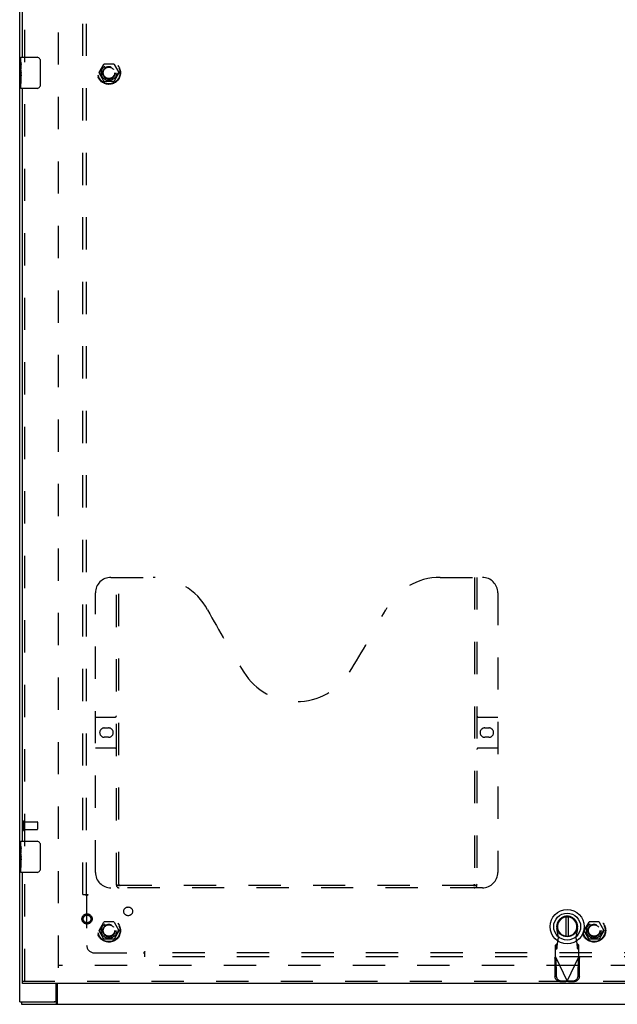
# Model space of a CAD drawing. Header units: inches. Extents: x 0 to 189, y 0 to 122.
# Tile 3 of 9: x 45 to 64, y 32 to 64. Entities that reach past the tile are written whole.
import ezdxf

# ---------------------------------------------------------------- set-up
doc = ezdxf.new("R2010")
doc.units = ezdxf.units.IN
doc.header["$LTSCALE"] = 10.388889
doc.header["$MEASUREMENT"] = 0
doc.linetypes.add('HIDDEN', pattern=[0.2, 0.1, -0.1])
doc.layers.get('0').update_dxf_attribs({"linetype": 'CONTINUOUS'})
for name, color, linetype in [('DEFAULT_2', 8, 'HIDDEN'), ('DOOR_ASSEMBLY', 7, 'CONTINUOUS'), ('SUBPANEL', 7, 'CONTINUOUS')]:
    doc.layers.add(name, color=color, linetype=linetype)

msp = doc.modelspace()

# ---------------------------------------------------------------- linework, layer by layer
at = {"color": 3, "linetype": 'Continuous'}
for p, q in [((44.787, 32.474), (44.787, 92.324)), ((45.962, 32.534), (45.962, 33.074)), ((45.989, 33.074), (45.989, 32.429)), ((44.787, 32.474), (45.902, 32.474)), ((44.85, 32.399), (82.099, 32.399))]:
    msp.add_line(p, q, dxfattribs=at)
at = {"color": 7, "linetype": 'Continuous'}
for p, q in [((44.85, 32.474), (44.85, 32.399)), ((45.964, 32.474), (45.902, 32.474)), ((45.964, 32.474), (45.964, 32.399))]:
    msp.add_line(p, q, dxfattribs=at)
for points in [[(45.975, 32.48), (45.973, 32.478), (45.972, 32.477), (45.971, 32.476), (45.969, 32.475), (45.968, 32.474), (45.967, 32.474), (45.966, 32.474), (45.964, 32.474)], [(45.989, 32.485), (45.988, 32.485), (45.987, 32.485), (45.986, 32.485), (45.985, 32.485), (45.983, 32.485), (45.982, 32.484), (45.981, 32.484), (45.979, 32.483), (45.978, 32.482), (45.977, 32.481), (45.975, 32.48)]]:
    msp.add_lwpolyline(points, dxfattribs=at)
at = {"color": 3, "linetype": 'Continuous'}
msp.add_lwpolyline([(45.989, 32.429), (45.988, 32.428), (45.987, 32.426), (45.985, 32.424), (45.984, 32.422), (45.983, 32.42), (45.982, 32.417), (45.98, 32.415), (45.979, 32.413), (45.978, 32.411), (45.977, 32.409), (45.975, 32.407), (45.974, 32.405), (45.973, 32.403), (45.971, 32.402), (45.97, 32.401), (45.969, 32.4), (45.968, 32.399), (45.966, 32.399), (45.965, 32.399), (45.964, 32.399)], dxfattribs=at)
msp.add_arc((45.902, 32.534), 0.06, 270, 360, dxfattribs=at)
at = {"layer": 'DEFAULT_2', "color": 8, "linetype": 'HIDDEN'}
for p, q in [((46.037, 33.574), (46.037, 91.224)), ((47.345, 62.404), (47.499, 62.671)), ((47.817, 62.676), (47.508, 62.676)), ((47.826, 62.671), (47.98, 62.404)), ((47.499, 62.126), (47.345, 62.394)), ((47.98, 62.394), (47.826, 62.126)), ((47.817, 62.121), (47.508, 62.121)), ((44.862, 38.291), (44.862, 38.007)), ((44.905, 38.291), (44.905, 38.007)), ((44.905, 38.273), (45.352, 38.273)), ((45.362, 38.263), (45.362, 38.035)), ((44.905, 38.025), (45.352, 38.025)), ((47.345, 34.779), (47.499, 35.046)), ((47.817, 35.051), (47.508, 35.051)), ((47.826, 35.046), (47.98, 34.779)), ((62.97, 34.779), (63.124, 35.046)), ((63.442, 35.051), (63.133, 35.051)), ((63.451, 35.046), (63.605, 34.779)), ((47.499, 34.501), (47.345, 34.769)), ((47.98, 34.769), (47.826, 34.501)), ((63.124, 34.501), (62.97, 34.769)), ((63.605, 34.769), (63.451, 34.501)), ((47.817, 34.496), (47.508, 34.496)), ((63.442, 34.496), (63.133, 34.496)), ((79.41, 33.649), (46.039, 33.649))]:
    msp.add_line(p, q, dxfattribs=at)
for centre, radius in [((47.662, 62.399), 0.372), ((47.662, 62.399), 0.356), ((47.662, 62.399), 0.204), ((47.662, 62.399), 0.183), ((47.662, 34.774), 0.372), ((47.662, 34.774), 0.356), ((47.662, 34.774), 0.204), ((47.662, 34.774), 0.183), ((63.287, 34.774), 0.372), ((63.287, 34.774), 0.356), ((63.287, 34.774), 0.204), ((63.287, 34.774), 0.183)]:
    msp.add_circle(centre, radius, dxfattribs=at)
for centre, radius, start, end in [((47.508, 62.666), 0.01, 90.0113, 149.988), ((47.817, 62.666), 0.01, 30.0108, 89.9876), ((47.354, 62.399), 0.01, 150.0117, 209.9873), ((47.971, 62.399), 0.01, 330.0117, 29.9873), ((47.508, 62.131), 0.01, 210.0108, 269.9876), ((47.817, 62.131), 0.01, 270.0113, 329.988), ((44.884, 38.291), 0.0215, 0, 180), ((45.352, 38.263), 0.01, 0, 90), ((44.884, 38.007), 0.0215, 180, 360), ((45.352, 38.035), 0.01, 270, 360), ((47.508, 35.041), 0.01, 90.0113, 149.988), ((47.817, 35.041), 0.01, 30.0108, 89.9876), ((63.133, 35.041), 0.01, 90.0113, 149.988), ((63.442, 35.041), 0.01, 30.0108, 89.9876), ((47.354, 34.774), 0.01, 150.0117, 209.9873), ((47.971, 34.774), 0.01, 330.0117, 29.9873), ((62.979, 34.774), 0.01, 150.0117, 209.9873), ((63.596, 34.774), 0.01, 330.0117, 29.9873), ((47.508, 34.506), 0.01, 210.0108, 269.9876), ((47.817, 34.506), 0.01, 270.0113, 329.988), ((63.133, 34.506), 0.01, 210.0108, 269.9876), ((63.442, 34.506), 0.01, 270.0113, 329.988)]:
    msp.add_arc(centre, radius, start, end, dxfattribs=at)
at = {"layer": 'DOOR_ASSEMBLY', "color": 8, "linetype": 'HIDDEN'}
for p, q in [((44.957, 62.744), (44.957, 87.304)), ((44.957, 37.494), (44.957, 62.054)), ((47.727, 46.149), (49.082, 46.149)), ((47.902, 36.239), (47.902, 46.149)), ((47.982, 36.269), (47.982, 46.149)), ((58.332, 46.149), (59.687, 46.149)), ((59.432, 46.149), (59.432, 36.269)), ((59.512, 46.149), (59.512, 36.239)), ((47.227, 36.649), (47.227, 45.649)), ((60.187, 45.649), (60.187, 36.649)), ((47.227, 41.649), (47.862, 41.649)), ((59.552, 41.649), (60.187, 41.649)), ((47.513, 41.299), (47.65, 41.299)), ((59.763, 41.299), (59.9, 41.299)), ((47.65, 40.999), (47.513, 40.999)), ((59.9, 40.999), (59.763, 40.999)), ((47.862, 40.649), (47.227, 40.649)), ((60.187, 40.649), (59.552, 40.649)), ((44.957, 33.149), (44.957, 36.804)), ((59.428, 36.229), (47.986, 36.229)), ((59.687, 36.149), (47.727, 36.149)), ((62.143, 34.548), (62.09, 34.842)), ((62.748, 34.842), (62.695, 34.548)), ((62.091, 34.347), (62.045, 34.305)), ((62.045, 33.932), (62.045, 34.305)), ((62.091, 34.192), (62.091, 34.347)), ((62.105, 34.351), (62.143, 34.548)), ((62.695, 34.548), (62.732, 34.351)), ((62.732, 34.351), (62.734, 34.319)), ((62.793, 34.305), (62.747, 34.347)), ((62.747, 34.347), (62.747, 34.192)), ((62.793, 33.932), (62.793, 34.305)), ((62.035, 33.916), (62.045, 33.932)), ((62.045, 34.15), (62.091, 34.192)), ((62.045, 33.932), (62.419, 33.144)), ((62.419, 33.144), (62.793, 33.932)), ((62.747, 34.192), (62.793, 34.15)), ((62.017, 33.884), (62.058, 33.903)), ((62.017, 33.884), (62.027, 33.293)), ((62.058, 33.903), (62.068, 33.313)), ((62.769, 33.313), (62.779, 33.903)), ((62.779, 33.903), (62.821, 33.884)), ((62.811, 33.293), (62.821, 33.884)), ((44.882, 33.149), (79.957, 33.149)), ((62.181, 33.134), (62.374, 33.131)), ((62.223, 33.154), (62.416, 33.151)), ((62.416, 33.151), (62.374, 33.131)), ((62.389, 33.135), (62.374, 33.131)), ((62.404, 33.14), (62.389, 33.135)), ((62.419, 33.144), (62.404, 33.14)), ((62.434, 33.14), (62.419, 33.144)), ((62.422, 33.151), (62.615, 33.154)), ((62.464, 33.131), (62.422, 33.151)), ((62.449, 33.135), (62.434, 33.14)), ((62.464, 33.131), (62.449, 33.135)), ((62.464, 33.131), (62.656, 33.134))]:
    msp.add_line(p, q, dxfattribs=at)
at = {"layer": 'DOOR_ASSEMBLY', "color": 3, "linetype": 'Continuous'}
for p, q in [((44.882, 62.899), (44.882, 87.149)), ((44.882, 37.649), (44.882, 61.899)), ((44.882, 33.149), (44.882, 36.649)), ((79.957, 33.074), (44.882, 33.074))]:
    msp.add_line(p, q, dxfattribs=at)
at = {"layer": 'DOOR_ASSEMBLY', "color": 7, "linetype": 'Continuous'}
for p, q in [((44.822, 62.74), (44.822, 62.884)), ((44.837, 62.899), (45.347, 62.899)), ((45.447, 62.799), (45.447, 61.999)), ((44.822, 62.484), (44.822, 62.736)), ((44.831, 62.682), (44.822, 62.682)), ((44.822, 62.514), (44.832, 62.514)), ((44.822, 61.914), (44.822, 62.481)), ((44.832, 62.514), (44.832, 62.671)), ((44.825, 62.451), (44.822, 62.451)), ((44.822, 62.319), (44.831, 62.319)), ((44.822, 62.283), (44.832, 62.283)), ((44.822, 62.22), (44.832, 62.22)), ((44.832, 62.33), (44.832, 62.383)), ((44.832, 62.053), (44.832, 62.283)), ((44.822, 62.053), (44.832, 62.053)), ((45.347, 61.899), (44.837, 61.899)), ((44.822, 37.49), (44.822, 37.634)), ((44.822, 37.234), (44.822, 37.486)), ((44.831, 37.432), (44.822, 37.432)), ((44.832, 37.264), (44.832, 37.421)), ((44.837, 37.649), (45.347, 37.649)), ((45.447, 37.549), (45.447, 36.749)), ((44.822, 37.264), (44.832, 37.264)), ((44.822, 36.664), (44.822, 37.231)), ((44.825, 37.201), (44.822, 37.201)), ((44.832, 37.08), (44.832, 37.133)), ((44.822, 37.069), (44.831, 37.069)), ((44.822, 37.033), (44.832, 37.033)), ((44.822, 36.97), (44.832, 36.97)), ((44.822, 36.803), (44.832, 36.803)), ((44.832, 36.803), (44.832, 37.033)), ((45.347, 36.649), (44.837, 36.649)), ((62.38, 35.215), (62.38, 34.59)), ((62.458, 34.59), (62.458, 35.215)), ((44.882, 33.074), (44.882, 33.149))]:
    msp.add_line(p, q, dxfattribs=at)
for points in [[(45.44, 62.835), (45.442, 62.829), (45.444, 62.823), (45.445, 62.817), (45.446, 62.811), (45.447, 62.805), (45.447, 62.799)], [(44.822, 62.74), (44.822, 62.736), (44.823, 62.732), (44.824, 62.727), (44.825, 62.721), (44.826, 62.714), (44.827, 62.706), (44.829, 62.698), (44.83, 62.689)], [(44.822, 62.484), (44.822, 62.476), (44.823, 62.469), (44.824, 62.46), (44.825, 62.452)], [(44.83, 62.689), (44.831, 62.68), (44.832, 62.671)], [(44.825, 62.452), (44.828, 62.425), (44.829, 62.416), (44.83, 62.407), (44.831, 62.399), (44.831, 62.391), (44.832, 62.383)], [(44.832, 62.33), (44.832, 62.324), (44.831, 62.318), (44.831, 62.312), (44.83, 62.306), (44.829, 62.3), (44.829, 62.294)], [(45.447, 61.999), (45.447, 61.992), (45.446, 61.986), (45.445, 61.98), (45.444, 61.974), (45.442, 61.968), (45.44, 61.962)], [(44.822, 37.49), (44.822, 37.486), (44.823, 37.482), (44.824, 37.477), (44.825, 37.471), (44.826, 37.464), (44.827, 37.456), (44.829, 37.448), (44.83, 37.439)], [(44.83, 37.439), (44.831, 37.43), (44.832, 37.421)], [(45.44, 37.585), (45.442, 37.579), (45.444, 37.573), (45.445, 37.567), (45.446, 37.561), (45.447, 37.555), (45.447, 37.549)], [(44.822, 37.234), (44.822, 37.226), (44.823, 37.219), (44.824, 37.21), (44.825, 37.202)], [(44.825, 37.202), (44.828, 37.175), (44.829, 37.166), (44.83, 37.157), (44.831, 37.149), (44.831, 37.141), (44.832, 37.133)], [(44.832, 37.08), (44.832, 37.074), (44.831, 37.068), (44.831, 37.062), (44.83, 37.056), (44.829, 37.05), (44.829, 37.044)], [(45.447, 36.749), (45.447, 36.742), (45.446, 36.736), (45.445, 36.73), (45.444, 36.724), (45.442, 36.718), (45.44, 36.712)]]:
    msp.add_lwpolyline(points, dxfattribs=at)
at = {"layer": 'DOOR_ASSEMBLY', "color": 8, "linetype": 'HIDDEN'}
for points in [[(47.892, 36.269), (47.908, 36.258), (47.924, 36.248), (47.94, 36.24), (47.955, 36.234), (47.971, 36.23), (47.986, 36.229)], [(59.428, 36.229), (59.443, 36.23), (59.459, 36.234), (59.474, 36.24), (59.49, 36.248), (59.506, 36.258), (59.522, 36.269)], [(62.091, 34.192), (62.092, 34.196), (62.093, 34.201), (62.094, 34.207), (62.095, 34.215), (62.096, 34.225), (62.097, 34.235), (62.098, 34.247), (62.099, 34.26), (62.1, 34.274), (62.101, 34.288), (62.102, 34.303), (62.103, 34.319), (62.105, 34.351)], [(62.105, 34.351), (62.103, 34.35), (62.101, 34.349), (62.098, 34.348), (62.096, 34.348), (62.093, 34.347), (62.091, 34.347)], [(62.747, 34.347), (62.744, 34.347), (62.742, 34.348), (62.74, 34.348), (62.737, 34.349), (62.735, 34.35), (62.732, 34.351)], [(62.734, 34.319), (62.735, 34.303), (62.737, 34.288), (62.738, 34.274), (62.739, 34.26), (62.74, 34.247), (62.741, 34.235), (62.742, 34.225), (62.743, 34.215), (62.744, 34.207), (62.745, 34.201), (62.746, 34.196), (62.747, 34.192)], [(62.793, 33.932), (62.802, 33.916), (62.807, 33.908), (62.812, 33.9), (62.817, 33.892), (62.821, 33.884)], [(62.017, 33.884), (62.021, 33.892), (62.026, 33.9), (62.031, 33.908), (62.035, 33.916)], [(62.068, 33.313), (62.069, 33.297), (62.072, 33.282), (62.076, 33.267), (62.081, 33.253), (62.088, 33.239), (62.096, 33.226), (62.105, 33.213), (62.115, 33.202), (62.126, 33.191), (62.138, 33.182), (62.151, 33.174), (62.165, 33.167), (62.179, 33.162), (62.193, 33.158), (62.208, 33.155), (62.223, 33.154)], [(62.615, 33.154), (62.63, 33.155), (62.645, 33.158), (62.659, 33.162), (62.673, 33.167), (62.687, 33.174), (62.7, 33.182), (62.712, 33.191), (62.723, 33.202), (62.733, 33.213), (62.742, 33.226), (62.75, 33.239), (62.757, 33.253), (62.762, 33.267), (62.766, 33.282), (62.768, 33.297), (62.769, 33.313)], [(62.181, 33.134), (62.166, 33.135), (62.152, 33.138), (62.137, 33.142), (62.123, 33.147), (62.109, 33.154), (62.097, 33.162), (62.084, 33.171), (62.073, 33.182), (62.063, 33.193), (62.054, 33.206), (62.046, 33.219), (62.039, 33.233), (62.034, 33.248), (62.03, 33.263), (62.028, 33.278), (62.027, 33.293)], [(62.811, 33.293), (62.81, 33.278), (62.808, 33.263), (62.804, 33.248), (62.798, 33.233), (62.792, 33.219), (62.784, 33.206), (62.775, 33.193), (62.765, 33.182), (62.753, 33.171), (62.741, 33.162), (62.728, 33.154), (62.715, 33.147), (62.701, 33.142), (62.686, 33.138), (62.671, 33.135), (62.656, 33.134)]]:
    msp.add_lwpolyline(points, dxfattribs=at)
for radius in [0.164, 0.124]:
    msp.add_circle((46.957, 35.149), radius, dxfattribs=at)
at = {"layer": 'DOOR_ASSEMBLY', "color": 7, "linetype": 'Continuous'}
for radius in [0.551, 0.433, 0.329, 0.317]:
    msp.add_circle((62.419, 34.902), radius, dxfattribs=at)
for centre, radius, start, end in [((44.837, 62.884), 0.015, 90, 180), ((45.347, 62.799), 0.1, 21.1999, 90), ((44.837, 61.914), 0.015, 180, 270), ((45.347, 61.999), 0.1, 270, 338.7946), ((44.837, 37.634), 0.015, 90, 180), ((45.347, 37.549), 0.1, 21.1999, 90), ((44.837, 36.664), 0.015, 180, 270), ((45.347, 36.749), 0.1, 270, 338.7946), ((62.419, 34.902), 0.315, 280.0787, 259.9213)]:
    msp.add_arc(centre, radius, start, end, dxfattribs=at)
at = {"layer": 'DOOR_ASSEMBLY', "color": 8, "linetype": 'HIDDEN'}
for centre, radius, start, end in [((47.727, 45.649), 0.5, 90, 180), ((49.082, 44.149), 2, 28.4813, 90), ((58.332, 44.149), 2, 90, 151.5187), ((59.687, 45.649), 0.5, 0, 90), ((85.39, 63.847), 39.307, 208.4813, 211.8705), ((22.024, 63.847), 39.307, 328.1295, 331.5187), ((53.707, 44.149), 2, 211.8705, 328.1295), ((47.862, 41.689), 0.04, 270, 360), ((59.552, 41.689), 0.04, 180, 270), ((47.513, 41.149), 0.15, 90, 270), ((47.65, 41.149), 0.15, 270, 90), ((59.763, 41.149), 0.15, 90, 270), ((59.9, 41.149), 0.15, 270, 90), ((47.862, 40.609), 0.04, 0, 90), ((59.552, 40.609), 0.04, 90, 180), ((47.727, 36.649), 0.5, 180, 270), ((59.687, 36.649), 0.5, 270, 360), ((47.992, 36.239), 0.09, 180, 270), ((48.022, 36.269), 0.04, 180, 270), ((59.392, 36.269), 0.04, 270, 360), ((59.422, 36.239), 0.09, 270, 360), ((62.419, 34.902), 0.335, 349.673, 190.327)]:
    msp.add_arc(centre, radius, start, end, dxfattribs=at)
at = {"layer": 'DOOR_ASSEMBLY', "color": 7, "linetype": 'Continuous'}
for centre in [(45.022, 62.317), (45.022, 37.067)]:
    msp.add_ellipse(centre, major_axis=(0.2, 0), ratio=0.432808, start_param=3.141593, end_param=3.403409, dxfattribs=at)
at = {"layer": 'SUBPANEL', "color": 8, "linetype": 'HIDDEN'}
for p, q in [((46.819, 35.93), (46.819, 88.867)), ((46.944, 35.93), (46.944, 88.867)), ((46.819, 35.93), (46.905, 35.93)), ((46.905, 35.93), (46.985, 35.93)), ((46.925, 35.913), (46.931, 35.906)), ((46.944, 35.894), (46.944, 34.305)), ((47.194, 34.055), (48.783, 34.055)), ((48.819, 34.016), (48.819, 34.096)), ((77.756, 34.055), (48.819, 34.055)), ((48.819, 33.93), (48.819, 34.016)), ((77.756, 33.93), (48.819, 33.93))]:
    msp.add_line(p, q, dxfattribs=at)
for points in [[(46.905, 35.93), (46.907, 35.928), (46.909, 35.927), (46.911, 35.925), (46.913, 35.924), (46.915, 35.922), (46.917, 35.92), (46.919, 35.919), (46.92, 35.917), (46.922, 35.916), (46.923, 35.914), (46.925, 35.913)], [(46.931, 35.906), (46.933, 35.904), (46.935, 35.903), (46.937, 35.901), (46.939, 35.899), (46.941, 35.897), (46.942, 35.896), (46.944, 35.894)], [(46.963, 35.907), (46.958, 35.905), (46.956, 35.903), (46.954, 35.902), (46.951, 35.9), (46.949, 35.899), (46.947, 35.897), (46.945, 35.896), (46.944, 35.894)], [(46.985, 35.93), (46.984, 35.928), (46.983, 35.926), (46.982, 35.925), (46.981, 35.923), (46.98, 35.922), (46.979, 35.92), (46.978, 35.918), (46.976, 35.917), (46.975, 35.916), (46.973, 35.914), (46.971, 35.913), (46.969, 35.911), (46.967, 35.91), (46.965, 35.909), (46.963, 35.907)], [(48.794, 34.07), (48.792, 34.067), (48.791, 34.065), (48.789, 34.062), (48.788, 34.06), (48.786, 34.058), (48.785, 34.056), (48.783, 34.055)], [(48.802, 34.036), (48.795, 34.043), (48.793, 34.044), (48.791, 34.046), (48.79, 34.048), (48.788, 34.05), (48.786, 34.052), (48.785, 34.053), (48.783, 34.055)], [(48.819, 34.096), (48.817, 34.095), (48.815, 34.094), (48.814, 34.093), (48.812, 34.092), (48.81, 34.091), (48.809, 34.09), (48.807, 34.089), (48.806, 34.087), (48.804, 34.086), (48.803, 34.084), (48.802, 34.082), (48.8, 34.08), (48.799, 34.078), (48.798, 34.076), (48.796, 34.074), (48.794, 34.07)], [(48.819, 34.016), (48.817, 34.018), (48.816, 34.021), (48.814, 34.023), (48.812, 34.025), (48.811, 34.026), (48.809, 34.028), (48.808, 34.03), (48.806, 34.031), (48.805, 34.033), (48.803, 34.035), (48.802, 34.036)]]:
    msp.add_lwpolyline(points, dxfattribs=at)
for centre, radius in [((47.662, 62.399), 0.25), ((48.281, 35.392), 0.141), ((47.662, 34.774), 0.25), ((63.287, 34.774), 0.25)]:
    msp.add_circle(centre, radius, dxfattribs=at)
msp.add_arc((47.194, 34.305), 0.25, 180, 270, dxfattribs=at)

doc.saveas('drawing.dxf')
